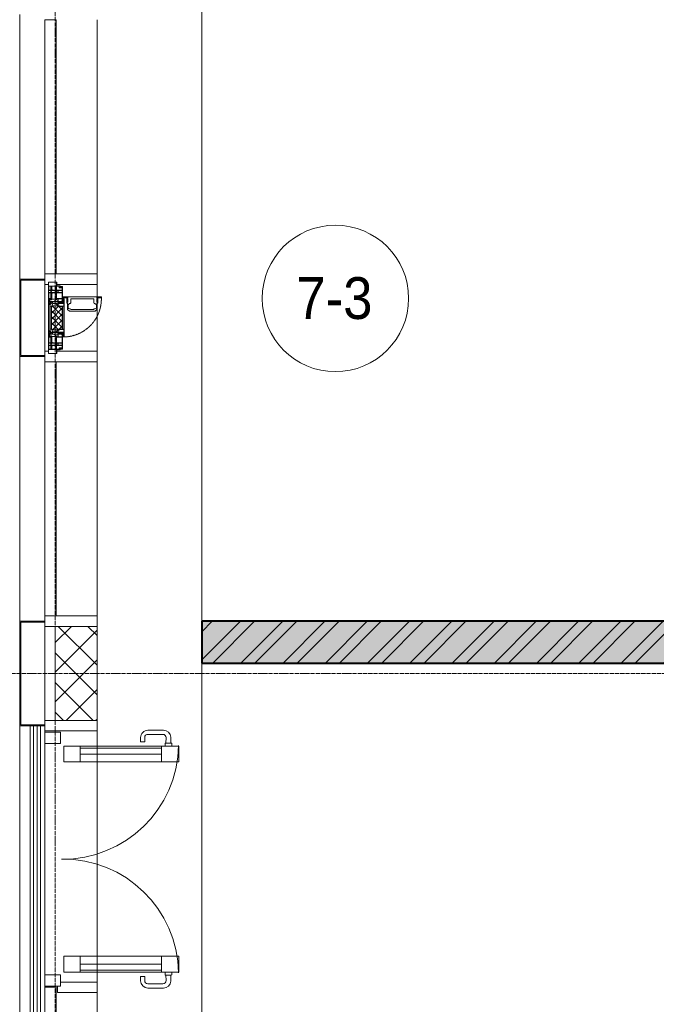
# Model space of a CAD drawing. Header units: millimetres. Extents: x 5617 to 113704, y 7718 to 156189.
# Tile 9 of 48: x 31604 to 34648, y 69219 to 73925. Entities that reach past the tile are written whole.
import ezdxf

# ---------------------------------------------------------------- set-up
doc = ezdxf.new("R2010")
doc.units = ezdxf.units.MM
for name, pattern in [('-D1-02х01', [3, 2, -1]), ('ADSK_Линия сетки', [25, 20, -2.5, 0, -2.5]), ('Линия сетки', [25, 20, -2.5, 0, -2.5])]:
    doc.linetypes.add(name, pattern=pattern)
for name, color, linetype, lineweight in [('Двери', 7, 'Continuous', 18), ('Импосты витража', 7, 'Continuous', 18), ('Каркас_Импост', 7, 'Continuous', 30), ('Колонны', 7, 'Continuous', 18), ('Марки помещений', 7, 'Continuous', 20), ('Ограждение', 7, 'Continuous', 18), ('Окна', 7, 'Continuous', 18), ('Оси', 7, 'Continuous', 9), ('Панели витража', 7, 'Continuous', 18), ('Перекрытия', 7, 'Continuous', 18), ('Поручни', 7, 'Continuous', 18), ('Стены разрез', 7, 'Continuous', 40), ('Элементы узлов', 7, 'Continuous', 18)]:
    doc.layers.add(name, color=color, linetype=linetype, lineweight=lineweight)
doc.styles.add('Arial_3', font='arial.ttf', dxfattribs={"width": 0.9, "height": 200})

# ---------------------------------------------------------------- blocks, each defined once
blk = doc.blocks.new('135_SLK_K1_AR_rvt-1-МКСС_K1_L02_4_800_')
at = {"layer": 'Стены разрез', "lineweight": 9, "true_color": 0xcccccc}
h = blk.add_hatch(dxfattribs=at)
h.set_pattern_fill('FP_1', color=254, style=0, pattern_type=2)
h.set_pattern_definition([(50, (0, 0), (218.62117, -19.1268), [22.86, -251.46]), (355, (0, 0), (-42.2919, 229.2684), [18.288, -201.168]), (100.451, (18.22, -1.6), (176.3311, 210.13963), [19.428, -213.708]), (46.184, (0, 60.96), (325.29495, -50.4516), [34.29, -377.19]), (96.636, (27.1, 56.76), (284.883, 296.9127), [29.142, -320.562]), (351.184, (0, 60.96), (284.8858, 296.9107), [27.432, -301.752]), (21, (30.48, 45.72), (181.93753, -122.7183), [22.86, -251.46]), (326, (30.48, 45.72), (74.1622, 221.0262), [18.288, -201.168]), (71.451, (45.64, 35.5), (256.10035, 98.30526), [19.428, -213.708]), (37.5, (0, 0), (3.70639, 101.465895), [3.353, -195.377, 3.353, -200.863, -201.93]), (37.5, (0, 0), (3.70639, 101.465895), [-402.946, 3.353, -198.577]), (7.5, (0, 0), (80.18358, 120.21653), [3.353, -113.081, 3.353, -190.805, -76.962]), (7.5, (0, 0), (80.18358, 120.21653), [-310.591, 3.353, -73.609]), (327.5, (-67.97, 0), (162.70865, -6.87497), [3.353, -72.847, 3.353, -234.391, -315.468]), (327.5, (-67.97, 0), (162.70865, -6.87497), [-313.944, 3.353, -312.115]), (317.5, (-98.45, 0), (177.75468, 30.51183), [3.353, -95.707, 3.353, -154.534, -224.028]), (317.5, (-98.45, 0), (177.75468, 30.51183), [-256.946, 3.353, -220.675])])
h.paths.add_polyline_path([(21450, 70850), (21450, 71050), (15050, 71050), (15050, 70850), (20685, 70850)])
h = blk.add_hatch(dxfattribs=at)
h.set_pattern_fill('FP_3', color=254, style=0, pattern_type=2)
h.set_pattern_definition([(45, (0, 0), (-101.02788, 101.02788), []), (45, (67.35, 0), (-101.02788, 101.02788), [])])
h.paths.add_polyline_path([(21450, 70850), (21450, 71050), (15050, 71050), (15050, 70850), (20685, 70850)])
at = {"layer": 'Перекрытия', "color": 254, "true_color": 0xcccccc}
for p, q in [((15050, 74150), (15050, 71050)), ((15050, 70850), (15050, 66950))]:
    blk.add_line(p, q, dxfattribs=at)
at = {"layer": 'Стены разрез', "color": 254, "true_color": 0xcccccc}
for p, q in [((20450, 71050), (15050, 71050)), ((15050, 71050), (15050, 70850)), ((15050, 70850), (21450, 70850))]:
    blk.add_line(p, q, dxfattribs=at)
blk = doc.blocks.new('System Panel - A_PAN_Glass-7462544-МКСС_K1_L02_4_800_')
at = {"layer": 'Панели витража', "color": 254, "lineweight": 5, "true_color": 0xcccccc}
for p, q in [((607.5, 0), (-607.5, 0)), ((-607.5, 0), (-607.5, -55)), ((607.5, -55), (607.5, 0)), ((-607.5, -55), (607.5, -55))]:
    blk.add_line(p, q, dxfattribs=at)
blk = doc.blocks.new('Rectangular Mullion - R_StandardFrame_50Wx250H-5313068-МКСС_K1_L02_4_800_')
at = {"layer": 'Импосты витража', "color": 254, "lineweight": 5, "true_color": 0xcccccc}
blk.add_line((14550, 75690), (14550, 74475), dxfattribs=at)
blk = doc.blocks.new('Rectangular Mullion - R_StandardFrame_50Wx250H-3969097-МКСС_K1_L02_4_800_')
at = {"layer": 'Импосты витража', "color": 254, "lineweight": 5, "true_color": 0xcccccc}
blk.add_line((14300, 74425), (14300, 73975), dxfattribs=at)
blk = doc.blocks.new('Rectangular Mullion - R_StandardFrame_50Wx250H-V22-МКСС_K1_L02_4_800_')
at = {"layer": 'Импосты витража', "color": 254, "lineweight": 5, "true_color": 0xcccccc}
for p, q in [((-25, 0), (-25, 250)), ((-25, 250), (25, 250)), ((25, 250), (25, 0)), ((0, 0), (-25, 0)), ((25, 0), (5, 0))]:
    blk.add_line(p, q, dxfattribs=at)
blk = doc.blocks.new('Rectangular Mullion - R_StandardFrame_50Wx250H-7449967-МКСС_K1_L02_4_800_')
at = {"layer": 'Импосты витража', "color": 254, "lineweight": 5, "true_color": 0xcccccc}
for p, q in [((-25, 0), (-25, 250)), ((-25, 250), (25, 250)), ((25, 250), (25, 0)), ((-5, 0), (-25, 0)), ((25, 0), (0, 0))]:
    blk.add_line(p, q, dxfattribs=at)
blk = doc.blocks.new('System Panel - A_PAN_Glass-7462546-МКСС_K1_L02_4_800_')
at = {"layer": 'Панели витража', "color": 254, "lineweight": 5, "true_color": 0xcccccc}
for p, q in [((170, 0), (-170, 0)), ((-170, 0), (-170, -55)), ((170, -55), (170, 0)), ((-170, -55), (170, -55))]:
    blk.add_line(p, q, dxfattribs=at)
blk = doc.blocks.new('Rectangular Mullion - R_StandardFrame_50Wx250H-4158761-МКСС_K1_L02_4_800_')
at = {"layer": 'Импосты витража', "color": 254, "lineweight": 5, "true_color": 0xcccccc}
blk.add_line((14550, 69275), (14550, 68960), dxfattribs=at)
blk = doc.blocks.new('A_PAN_Створка - 383мм П-7_2-V30-МКСС_K1_L02_4_800_')
at = {"layer": 'Панели витража', "lineweight": 5, "true_color": 0xcccccc}
h = blk.add_hatch(dxfattribs=at)
h.set_pattern_fill('FP_9', color=254, style=0, pattern_type=2)
h.set_pattern_definition([(315, (-72500, 14300), (14.1421356, 14.1421356), []), (45, (-72500, 14300), (-14.1421356, 14.1421356), [])])
h.paths.add_polyline_path([(-57.2, -60.8), (-54.6, -63.4), (-53.6, -82.7), (54.6, -81.8), (54.6, -63.4), (57.2, -60.8), (57.2, -36.4), (54.8, -33.2), (54.5, -31.8), (-54.5, -31.8), (-54.9, -34.1), (-57.2, -36.4)])
at = {"layer": 'Окна', "color": 254, "lineweight": 5, "true_color": 0xcccccc}
for p, q in [((-67.9, -17), (-171, -17)), ((-171, -17), (-171, -57)), ((-171, -18.5), (-153.5, -18.5)), ((-153.5, -18.5), (-152, -20)), ((-152, -20), (-152, -73.5)), ((-150.5, -17), (-150.5, -29.4)), ((-132.4, -18.6), (-150.5, -18.6)), ((-150.5, -29.4), (-132.4, -29.4)), ((-150.5, -33.6), (-150.5, -68)), ((-136.3, -33.6), (-150.5, -33.6)), ((-137.2, -31), (-135.8, -35)), ((-132.5, -31), (-137.2, -31)), ((-132.1, -36.8), (-135.8, -35)), ((-132.5, -31.9), (-133.4, -33.7)), ((-133.4, -33.7), (-130.1, -35.3)), ((-132.5, -31.9), (-132.5, -31)), ((-132.4, -29.4), (-132.4, -18.6)), ((-132.1, -49), (-132.1, -36.8)), ((-131, -18.2), (-131, -29.5)), ((-120.8, -18.2), (-131, -18.2)), ((-131, -29.5), (-120.8, -29.5)), ((-131, -30.9), (-131, -33)), ((-120.8, -30.9), (-131, -30.9)), ((-129.4, -34.6), (-131, -33)), ((-130.1, -35.3), (-129.4, -34.6)), ((-130.1, -35.3), (-130.1, -50.4)), ((-122.4, -34.6), (-120.8, -33)), ((-121.7, -35.3), (-122.4, -34.6)), ((-118.4, -33.7), (-121.7, -35.3)), ((-121.7, -35.3), (-121.7, -50.4)), ((-120.8, -18.2), (-120.8, -29.5)), ((-120.8, -30.9), (-120.8, -33)), ((-119.7, -36.8), (-115.9, -35)), ((-119.7, -49), (-119.7, -36.8)), ((-119.3, -18.6), (-92.5, -18.6)), ((-119.3, -29.4), (-119.3, -18.6)), ((-92.5, -29.4), (-119.3, -29.4)), ((-119.3, -31), (-114.6, -31)), ((-119.3, -31.9), (-119.3, -31)), ((-119.3, -31.9), (-118.4, -33.7)), ((-114.6, -31), (-115.9, -35)), ((-94.1, -33.5), (-115.4, -33.5)), ((-89.9, -35.1), (-94.1, -33.5)), ((-92.5, -18.6), (-92.5, -29.4)), ((-90.8, -18.5), (-90.8, -29.4)), ((-87.3, -18.5), (-90.8, -18.5)), ((-90.8, -29.4), (-85.9, -29.4)), ((-89.9, -32.5), (-89.9, -35.1)), ((-85.9, -32.5), (-89.9, -32.5)), ((-89.9, -35.1), (-89.9, -50.9)), ((-87.3, -20.4), (-87.3, -18.5)), ((-87.3, -20.4), (-87.3, -21.9)), ((-84.8, -20.4), (-87.3, -20.4)), ((-87.3, -21.9), (-85.9, -21.9)), ((-85.9, -18.2), (-85.9, -20.4)), ((-75.9, -18.2), (-85.9, -18.2)), ((-85.9, -21.9), (-85.9, -29.4)), ((-85.9, -29.4), (-85.9, -32.5)), ((-85.9, -53.5), (-78, -45.6)), ((-83.4, -20.4), (-84.8, -20.4)), ((-70, -33.8), (-83.4, -20.4)), ((-78, -84), (-78, -23.5)), ((-78, -23.5), (-67.9, -23.5)), ((-78, -36.8), (-70, -36.8)), ((-78, -45.6), (-78, -36.8)), ((-75.9, -21.5), (-75.9, -18.2)), ((-75.9, -21.5), (-75.9, -23.5)), ((-74.9, -21.5), (-75.9, -21.5)), ((-75.9, -23.5), (-73, -23.5)), ((-74.9, -17.9), (-74.9, -21.5)), ((-68.9, -17.9), (-74.9, -17.9)), ((-67.2, -29.3), (-73, -23.5)), ((-61.4, -23.5), (-70, -32.1)), ((-70, -32.1), (-70, -62.5)), ((-70, -36.8), (-70, -33.8)), ((-68.9, -21.5), (-68.9, -17.9)), ((-67.9, -21.5), (-68.9, -21.5)), ((67.9, -17), (-67.9, -17)), ((-61.4, -23.5), (-67.9, -17)), ((-67.9, -17), (-67.9, -23.5)), ((-67.9, -17), (67.9, -17)), ((-67.9, -21.5), (-67.9, -23.5)), ((-67.9, -23.5), (-64.6, -26.8)), ((-67.9, -23.5), (-64.6, -26.8)), ((-64.6, -26.8), (-67.2, -29.3)), ((-64.6, -26.8), (-61.4, -23.5)), ((61.4, -23.5), (-61.4, -23.5)), ((67.9, -17), (61.4, -23.5)), ((70, -32.1), (61.4, -23.5)), ((61.4, -23.5), (64.6, -26.8)), ((67.9, -23.5), (64.6, -26.8)), ((64.6, -26.8), (67.9, -23.5)), ((64.6, -26.8), (67.2, -29.3)), ((67.2, -29.3), (73, -23.5)), ((67.9, -23.5), (67.9, -17)), ((171, -17), (67.9, -17)), ((67.9, -21.5), (67.9, -23.5)), ((67.9, -21.5), (68.9, -21.5)), ((67.9, -23.5), (78, -23.5)), ((68.9, -17.9), (74.9, -17.9)), ((68.9, -21.5), (68.9, -17.9)), ((70, -33.8), (83.4, -20.4)), ((70, -62.5), (70, -32.1)), ((70, -36.8), (70, -33.8)), ((78, -36.8), (70, -36.8)), ((75.9, -23.5), (73, -23.5)), ((74.9, -17.9), (74.9, -21.5)), ((74.9, -21.5), (75.9, -21.5)), ((75.9, -18.2), (85.9, -18.2)), ((75.9, -21.5), (75.9, -18.2)), ((75.9, -21.5), (75.9, -23.5)), ((78, -23.5), (78, -84)), ((78, -45.6), (78, -36.8)), ((85.9, -53.5), (78, -45.6)), ((83.4, -20.4), (84.8, -20.4)), ((84.8, -20.4), (87.3, -20.4)), ((85.9, -18.2), (85.9, -20.4)), ((85.9, -21.9), (85.9, -29.4)), ((87.3, -21.9), (85.9, -21.9)), ((85.9, -29.4), (85.9, -32.5)), ((90.8, -29.4), (85.9, -29.4)), ((85.9, -32.5), (89.9, -32.5)), ((87.3, -18.5), (90.8, -18.5)), ((87.3, -20.4), (87.3, -18.5)), ((87.3, -20.4), (87.3, -21.9)), ((89.9, -32.5), (89.9, -35.1)), ((89.9, -35.1), (94.1, -33.5)), ((89.9, -35.1), (89.9, -50.9)), ((90.8, -18.5), (90.8, -29.4)), ((92.5, -18.6), (92.5, -29.4)), ((119.3, -18.6), (92.5, -18.6)), ((92.5, -29.4), (119.3, -29.4)), ((94.1, -33.5), (115.4, -33.5)), ((114.6, -31), (115.9, -35)), ((119.3, -31), (114.6, -31)), ((119.7, -36.8), (115.9, -35)), ((119.3, -31.9), (118.4, -33.7)), ((118.4, -33.7), (121.7, -35.3)), ((119.3, -29.4), (119.3, -18.6)), ((119.3, -31.9), (119.3, -31)), ((119.7, -49), (119.7, -36.8)), ((120.8, -18.2), (120.8, -29.5)), ((120.8, -18.2), (131, -18.2)), ((131, -29.5), (120.8, -29.5)), ((120.8, -30.9), (120.8, -33)), ((120.8, -30.9), (131, -30.9)), ((122.4, -34.6), (120.8, -33)), ((121.7, -35.3), (122.4, -34.6)), ((121.7, -35.3), (121.7, -50.4)), ((129.4, -34.6), (131, -33)), ((130.1, -35.3), (129.4, -34.6)), ((133.4, -33.7), (130.1, -35.3)), ((130.1, -35.3), (130.1, -50.4)), ((131, -18.2), (131, -29.5)), ((131, -30.9), (131, -33)), ((132.1, -36.8), (135.8, -35)), ((132.1, -49), (132.1, -36.8)), ((132.4, -18.6), (150.5, -18.6)), ((132.4, -29.4), (132.4, -18.6)), ((150.5, -29.4), (132.4, -29.4)), ((132.5, -31), (137.2, -31)), ((132.5, -31.9), (132.5, -31)), ((132.5, -31.9), (133.4, -33.7)), ((137.2, -31), (135.8, -35)), ((136.3, -33.6), (150.5, -33.6)), ((150.5, -17), (150.5, -29.4)), ((150.5, -33.6), (150.5, -68)), ((153.5, -18.5), (152, -20)), ((152, -20), (152, -73.5)), ((171, -18.5), (153.5, -18.5)), ((171, -57), (171, -17)), ((-171, -55.5), (-152, -55.5)), ((-171, -57), (-156, -57)), ((-153, -60), (-153, -73.5)), ((-153, -73.5), (-150, -73.5)), ((-136.4, -52.4), (-150.5, -52.4)), ((-150.5, -56.6), (-132.4, -56.6)), ((-150.5, -68), (-143.5, -68)), ((-150.5, -69.5), (-150.5, -73.5)), ((-145, -69.5), (-150.5, -69.5)), ((-150, -73.5), (-150, -84)), ((-150, -84), (-78, -84)), ((-148.5, -81), (-148.5, -82.5)), ((-143.5, -81), (-148.5, -81)), ((-148.5, -82.5), (-132.4, -82.5)), ((-145, -69.5), (-145, -79.5)), ((-143.5, -68), (-143.5, -81)), ((-137.2, -54.8), (-135.8, -50.8)), ((-132.5, -54.8), (-137.2, -54.8)), ((-132.1, -49), (-135.8, -50.8)), ((-133.4, -52), (-130.1, -50.4)), ((-132.5, -53.8), (-133.4, -52)), ((-132.5, -53.8), (-132.5, -54.8)), ((-132.4, -56.6), (-132.4, -82.5)), ((-129.4, -51.1), (-131, -52.7)), ((-131, -55.1), (-131, -52.7)), ((-120.8, -55.1), (-131, -55.1)), ((-131, -56.5), (-131, -62.6)), ((-131, -56.5), (-120.8, -56.5)), ((-120.8, -62.6), (-131, -62.6)), ((-131, -64.6), (-120.8, -64.6)), ((-131, -82.5), (-131, -64.6)), ((-131, -82.5), (-120.8, -82.5)), ((-130.1, -50.4), (-129.4, -51.1)), ((-121.7, -50.4), (-122.4, -51.1)), ((-122.4, -51.1), (-120.8, -52.7)), ((-118.4, -52), (-121.7, -50.4)), ((-120.8, -55.1), (-120.8, -52.7)), ((-120.8, -56.5), (-120.8, -62.6)), ((-120.8, -82.5), (-120.8, -64.6)), ((-119.7, -49), (-115.9, -50.8)), ((-119.3, -53.8), (-118.4, -52)), ((-119.3, -53.8), (-119.3, -54.8)), ((-119.3, -54.8), (-114.6, -54.8)), ((-119.3, -56.6), (-119.3, -82.5)), ((-92.5, -56.6), (-119.3, -56.6)), ((-119.3, -82.5), (-92.5, -82.5)), ((-114.6, -54.8), (-115.9, -50.8)), ((-94.1, -52.5), (-115.3, -52.5)), ((-89.9, -50.9), (-94.1, -52.5)), ((-92.5, -56.6), (-92.5, -82.5)), ((-73.9, -87.5), (-91.5, -87.5)), ((-91.5, -87.5), (-91.5, -92)), ((-91.5, -92), (91.5, -92)), ((-90.8, -56.6), (-85.9, -56.6)), ((-90.8, -62.7), (-90.8, -56.6)), ((-80.4, -62.7), (-90.8, -62.7)), ((-90.8, -64.6), (-90.8, -82.5)), ((-80.1, -64.6), (-90.8, -64.6)), ((-90.8, -82.5), (-79.5, -82.5)), ((-89.9, -52.2), (-89.9, -50.9)), ((-89.9, -52.2), (-88.6, -53.5)), ((-85.9, -53.5), (-88.6, -53.5)), ((-85.9, -56.6), (-85.9, -53.5)), ((-78, -84), (-85, -84)), ((-85, -84), (-85, -87.5)), ((-85, -87.5), (-78, -87.5)), ((-80.4, -61.1), (-80.4, -62.7)), ((-78, -61.1), (-80.4, -61.1)), ((-80.1, -66.1), (-80.1, -64.6)), ((-78, -66.1), (-80.1, -66.1)), ((-79.5, -80.6), (-78, -80.6)), ((-79.5, -82.5), (-79.5, -80.6)), ((-78, -66.1), (-78, -61.1)), ((-78, -87.5), (-78, -84)), ((-78, -84), (-73.9, -84)), ((-70, -62.5), (-73.9, -62.5)), ((-73.9, -62.5), (-73.9, -87.5)), ((73.9, -62.5), (70, -62.5)), ((73.9, -87.5), (73.9, -62.5)), ((73.9, -84), (78, -84)), ((91.5, -87.5), (73.9, -87.5)), ((78, -61.1), (80.4, -61.1)), ((78, -66.1), (78, -61.1)), ((78, -66.1), (80.1, -66.1)), ((79.5, -80.6), (78, -80.6)), ((78, -87.5), (78, -84)), ((78, -84), (85, -84)), ((78, -84), (150, -84)), ((85, -87.5), (78, -87.5)), ((79.5, -82.5), (79.5, -80.6)), ((90.8, -82.5), (79.5, -82.5)), ((80.1, -64.6), (90.8, -64.6)), ((80.1, -66.1), (80.1, -64.6)), ((80.4, -61.1), (80.4, -62.7)), ((80.4, -62.7), (90.8, -62.7)), ((85, -84), (85, -87.5)), ((85.9, -53.5), (88.6, -53.5)), ((85.9, -56.6), (85.9, -53.5)), ((90.8, -56.6), (85.9, -56.6)), ((89.9, -52.2), (88.6, -53.5)), ((89.9, -50.9), (94.1, -52.5)), ((89.9, -52.2), (89.9, -50.9)), ((90.8, -62.7), (90.8, -56.6)), ((90.8, -64.6), (90.8, -82.5)), ((91.5, -92), (91.5, -87.5)), ((92.5, -56.6), (119.3, -56.6)), ((92.5, -56.6), (92.5, -82.5)), ((119.3, -82.5), (92.5, -82.5)), ((94.1, -52.5), (115.3, -52.5)), ((114.6, -54.8), (115.9, -50.8)), ((119.3, -54.8), (114.6, -54.8)), ((119.7, -49), (115.9, -50.8)), ((118.4, -52), (121.7, -50.4)), ((119.3, -53.8), (118.4, -52)), ((119.3, -53.8), (119.3, -54.8)), ((119.3, -56.6), (119.3, -82.5)), ((122.4, -51.1), (120.8, -52.7)), ((120.8, -55.1), (120.8, -52.7)), ((120.8, -55.1), (131, -55.1)), ((120.8, -56.5), (120.8, -62.6)), ((131, -56.5), (120.8, -56.5)), ((120.8, -62.6), (131, -62.6)), ((120.8, -82.5), (120.8, -64.6)), ((131, -64.6), (120.8, -64.6)), ((131, -82.5), (120.8, -82.5)), ((121.7, -50.4), (122.4, -51.1)), ((130.1, -50.4), (129.4, -51.1)), ((129.4, -51.1), (131, -52.7)), ((133.4, -52), (130.1, -50.4)), ((131, -55.1), (131, -52.7)), ((131, -56.5), (131, -62.6)), ((131, -82.5), (131, -64.6)), ((132.1, -49), (135.8, -50.8)), ((150.5, -56.6), (132.4, -56.6)), ((132.4, -56.6), (132.4, -82.5)), ((148.5, -82.5), (132.4, -82.5)), ((132.5, -53.8), (133.4, -52)), ((132.5, -53.8), (132.5, -54.8)), ((132.5, -54.8), (137.2, -54.8)), ((137.2, -54.8), (135.8, -50.8)), ((136.4, -52.4), (150.5, -52.4)), ((143.5, -68), (143.5, -81)), ((150.5, -68), (143.5, -68)), ((143.5, -81), (148.5, -81)), ((145, -69.5), (150.5, -69.5)), ((145, -69.5), (145, -79.5)), ((148.5, -81), (148.5, -82.5)), ((150, -84), (150, -73.5)), ((150, -73.5), (153, -73.5)), ((150.5, -69.5), (150.5, -73.5)), ((171, -55.5), (152, -55.5)), ((153, -73.5), (153, -60)), ((156, -57), (171, -57))]:
    blk.add_line(p, q, dxfattribs=at)
at = {"layer": 'Окна', "color": 7, "lineweight": 5, "true_color": 0xf4f4f4}
for p, q in [((95.1, -87.5), (95.1, -105.1)), ((99.6, -87.5), (95.1, -87.5)), ((99.6, -270.5), (99.6, -87.5)), ((39.7, -109), (31.1, -117.6)), ((31.1, -117.6), (31.1, -240.4)), ((41.4, -123.8), (39.1, -124.2)), ((39.1, -179), (39.1, -124.2)), ((70.1, -109), (39.7, -109)), ((41.4, -123.8), (43.5, -121.7)), ((45, -113.3), (42.3, -118.2)), ((42.3, -118.2), (43.5, -121.7)), ((45.9, -111.2), (45, -113.3)), ((63.3, -111.2), (45.9, -111.2)), ((64.1, -113), (63.3, -111.2)), ((64.1, -113), (66.7, -117)), ((66.7, -117), (68.6, -118.3)), ((68.6, -118.3), (68.6, -121.6)), ((68.6, -121.6), (71.1, -124.1)), ((70.1, -105.1), (70.1, -109)), ((95.1, -105.1), (70.1, -105.1)), ((71.1, -124.1), (89.5, -124.1)), ((74.1, -109.6), (74.1, -105.1)), ((89.1, -109.6), (74.1, -109.6)), ((89.1, -105.1), (89.1, -109.6)), ((89.5, -124.1), (90.6, -125.2)), ((90.6, -125.2), (90.6, -232.8)), ((93.1, -109.6), (93.1, -105.1)), ((97.9, -109.6), (93.1, -109.6)), ((97.9, -95.6), (95.1, -95.6)), ((97.9, -95.6), (97.9, -109.6)), ((39.1, -179), (39.1, -233.8)), ((41.4, -234.2), (39.1, -233.8)), ((41.4, -234.2), (43.5, -236.3)), ((68.6, -236.4), (71.1, -233.9)), ((71.1, -233.9), (89.5, -233.9)), ((89.5, -233.9), (90.6, -232.8)), ((39.7, -249), (31.1, -240.4)), ((70.1, -249), (39.7, -249)), ((42.3, -239.8), (43.5, -236.3)), ((45, -244.7), (42.3, -239.8)), ((45.9, -246.8), (45, -244.7)), ((63.3, -246.8), (45.9, -246.8)), ((64.1, -245), (63.3, -246.8)), ((64.1, -245), (66.7, -241)), ((66.7, -241), (68.6, -239.7)), ((68.6, -239.7), (68.6, -236.4)), ((70.1, -252.9), (70.1, -249)), ((95.1, -252.9), (70.1, -252.9)), ((74.1, -248.4), (74.1, -252.9)), ((89.1, -248.4), (74.1, -248.4)), ((89.1, -252.9), (89.1, -248.4)), ((93.1, -248.4), (93.1, -252.9)), ((97.9, -248.4), (93.1, -248.4)), ((95.1, -270.5), (95.1, -252.9)), ((97.9, -262.4), (95.1, -262.4)), ((99.6, -270.5), (95.1, -270.5)), ((97.9, -262.4), (97.9, -248.4))]:
    blk.add_line(p, q, dxfattribs=at)
at = {"layer": 'Окна', "color": 254, "lineweight": 5, "true_color": 0xcccccc}
for centre, start, end in [((-156, -60), 0, 90), ((156, -60), 90, 180)]:
    blk.add_arc(centre, 3, start, end, dxfattribs=at)
at = {"layer": 'Окна', "color": 254, "linetype": '-D1-02х01', "lineweight": 5, "true_color": 0xcccccc}
blk.add_arc((91.4, -87.5), 183, 181.4091, 271.1445, dxfattribs=at)
at = {"layer": 'Элементы узлов', "color": 254, "lineweight": 5, "true_color": 0xcccccc}
for p, q in [((-70, -32.1), (-61.4, -23.5)), ((-70, -62.5), (-70, -32.1)), ((-67.8, -38.3), (-65.7, -37.4)), ((-67.8, -55.7), (-67.8, -38.3)), ((-65.7, -37.4), (-60.8, -34.7)), ((61.4, -23.5), (-61.4, -23.5)), ((-60.8, -34.7), (-57.3, -35.9)), ((-55.2, -33.8), (-57.3, -35.9)), ((-54.9, -34.1), (-57.2, -36.4)), ((-57.2, -36.4), (-57.2, -60.8)), ((-55.2, -33.8), (-54.8, -31.5)), ((-54.9, -25.8), (-53.9, -24.8)), ((-54.9, -29.5), (-54.9, -25.8)), ((-53.9, -30.5), (-54.9, -29.5)), ((-54.5, -31.8), (-54.9, -34.1)), ((0, -31.5), (-54.8, -31.5)), ((54.5, -31.8), (-54.5, -31.8)), ((-53.9, -24.8), (53.9, -24.8)), ((53.9, -30.5), (-53.9, -30.5)), ((0, -31.5), (54.8, -31.5)), ((54.9, -25.8), (53.9, -24.8)), ((53.9, -30.5), (54.9, -29.5)), ((54.9, -34.1), (54.5, -31.8)), ((55.2, -33.8), (54.8, -31.5)), ((54.9, -29.5), (54.9, -25.8)), ((57.2, -36.4), (54.9, -34.1)), ((55.2, -33.8), (57.3, -35.9)), ((57.2, -60.8), (57.2, -36.4)), ((60.8, -34.7), (57.3, -35.9)), ((65.7, -37.4), (60.8, -34.7)), ((70, -32.1), (61.4, -23.5)), ((67.8, -38.3), (65.7, -37.4)), ((67.8, -55.7), (67.8, -38.3)), ((70, -62.5), (70, -32.1)), ((-91.5, -87.5), (-73.9, -87.5)), ((-91.5, -92), (-91.5, -87.5)), ((-91.5, -92), (91.5, -92)), ((-83.4, -90.3), (-83.4, -87.5)), ((-83.4, -90.3), (-69.4, -90.3)), ((-73.9, -62.5), (-70, -62.5)), ((-73.9, -87.5), (-73.9, -62.5)), ((-69.4, -66.5), (-73.9, -66.5)), ((-73.9, -81.5), (-69.4, -81.5)), ((-69.4, -85.5), (-73.9, -85.5)), ((-69.4, -81.5), (-69.4, -66.5)), ((-69.4, -90.3), (-69.4, -85.5)), ((-61.7, -62.5), (-67.9, -62.5)), ((-67.9, -62.5), (-67.9, -89.3)), ((-67.9, -89.3), (-66.9, -90.3)), ((-66, -56.5), (-67.8, -55.7)), ((-66.9, -90.3), (-57.4, -90.3)), ((-66, -56.5), (-62, -59.1)), ((-62, -59.1), (-60.7, -61)), ((-61.7, -64.9), (-61.7, -62.5)), ((-60.1, -67.7), (-61.7, -64.9)), ((-60.7, -61), (-57.4, -61)), ((-56.4, -67.7), (-60.1, -67.7)), ((-57.4, -61), (-54.9, -63.5)), ((-57.4, -90.3), (-56.4, -89.4)), ((-57.2, -60.8), (-54.6, -63.4)), ((-56.4, -89.4), (-56.4, -67.7)), ((-54.9, -63.5), (-54.9, -81.9)), ((-54.9, -81.9), (-53.8, -83)), ((-54.9, -85.6), (-53.9, -84.6)), ((-54.9, -89.3), (-54.9, -85.6)), ((-53.9, -90.3), (-54.9, -89.3)), ((-54.6, -63.4), (-54.6, -81.8)), ((-54.6, -81.8), (-53.6, -82.7)), ((-53.9, -84.6), (53.9, -84.6)), ((53.9, -90.3), (-53.9, -90.3)), ((53.8, -83), (-53.8, -83)), ((-53.6, -82.7), (53.6, -82.7)), ((53.6, -82.7), (54.6, -81.8)), ((54.9, -81.9), (53.8, -83)), ((54.9, -85.6), (53.9, -84.6)), ((53.9, -90.3), (54.9, -89.3)), ((54.6, -63.4), (57.2, -60.8)), ((54.6, -81.8), (54.6, -63.4)), ((57.4, -61), (54.9, -63.5)), ((54.9, -63.5), (54.9, -81.9)), ((54.9, -89.3), (54.9, -85.6)), ((56.4, -67.7), (60.1, -67.7)), ((56.4, -89.4), (56.4, -67.7)), ((57.4, -90.3), (56.4, -89.4)), ((60.7, -61), (57.4, -61)), ((66.9, -90.3), (57.4, -90.3)), ((60.1, -67.7), (61.7, -64.9)), ((62, -59.1), (60.7, -61)), ((61.7, -62.5), (67.9, -62.5)), ((61.7, -64.9), (61.7, -62.5)), ((66, -56.5), (62, -59.1)), ((66, -56.5), (67.8, -55.7)), ((67.9, -89.3), (66.9, -90.3)), ((67.9, -62.5), (67.9, -89.3)), ((69.4, -66.5), (73.9, -66.5)), ((69.4, -81.5), (69.4, -66.5)), ((73.9, -81.5), (69.4, -81.5)), ((69.4, -85.5), (73.9, -85.5)), ((69.4, -90.3), (69.4, -85.5)), ((83.4, -90.3), (69.4, -90.3)), ((73.9, -62.5), (70, -62.5)), ((73.9, -87.5), (73.9, -62.5)), ((91.5, -87.5), (73.9, -87.5)), ((83.4, -90.3), (83.4, -87.5)), ((91.5, -92), (91.5, -87.5))]:
    blk.add_line(p, q, dxfattribs=at)
blk = doc.blocks.new('Rectangular Mullion - R_StandardFrame_50Wx250H-V31-МКСС_K1_L02_4_800_')
at = {"layer": 'Импосты витража', "color": 254, "lineweight": 5, "true_color": 0xcccccc}
for p, q in [((14300, 72660), (14300, 72340)), ((14550, 72660), (14550, 72599.6)), ((14550, 72570.1), (14550, 72340))]:
    blk.add_line(p, q, dxfattribs=at)
blk = doc.blocks.new('Rectangular Mullion - R_StandardFrame_50Wx250H-V23-МКСС_K1_L02_4_800_')
at = {"layer": 'Импосты витража', "color": 254, "lineweight": 5, "true_color": 0xcccccc}
for p, q in [((-25, 0), (-25, 250)), ((-25, 250), (25, 250)), ((25, 250), (25, 57)), ((0, 0), (-25, 0)), ((25, 0), (5, 0)), ((25, 17), (25, 0))]:
    blk.add_line(p, q, dxfattribs=at)
blk = doc.blocks.new('Rectangular Mullion - R_StandardFrame_50Wx250H-V24-МКСС_K1_L02_4_800_')
at = {"layer": 'Импосты витража', "color": 254, "lineweight": 5, "true_color": 0xcccccc}
for p, q in [((-25, 57), (-25, 250)), ((-25, 250), (25, 250)), ((25, 250), (25, 0)), ((-25, 0), (-25, 17)), ((-5, 0), (-25, 0)), ((25, 0), (0, 0))]:
    blk.add_line(p, q, dxfattribs=at)
blk = doc.blocks.new('Ограждение - Ограждение-5315286-МКСС_K1_L02_4_800_')
at = {"layer": 'Поручни', "color": 254, "lineweight": 5, "true_color": 0xcccccc}
for p, q in [((-120, 10650), (-120, 9035)), ((-104, 9035), (-104, 10650)), ((-103.5, 9035), (-103.5, 10650)), ((-86.5, 9035), (-86.5, 10650)), ((-86, 9035), (-86, 10650)), ((-70, 9035), (-70, 10650))]:
    blk.add_line(p, q, dxfattribs=at)
blk = doc.blocks.new('A_PAN_ALU_Door_Double - EXT_1_Double_EQ_П-3_2-7462547-МКСС_K1_L02_4_800_')
at = {"layer": 'Двери', "color": 254, "lineweight": 5, "true_color": 0xcccccc}
for p, q in [((-540, -169.2), (-540, -558.6)), ((-530.9, -169.2), (-502.2, -169.2)), ((-530.9, -169.2), (-530.9, -558.6)), ((-502.2, -558.6), (-502.2, -169.2)), ((-464.5, -558.6), (-464.5, -169.2)), ((464.5, -558.6), (464.5, -169.2)), ((502.2, -558.6), (502.2, -169.2)), ((530.9, -169.2), (502.2, -169.2)), ((530.9, -169.2), (530.9, -558.6)), ((540, -169.2), (540, -558.6)), ((-530.9, -558.6), (-502.2, -558.6)), ((530.9, -558.6), (502.2, -558.6))]:
    blk.add_line(p, q, dxfattribs=at)
at = {"layer": 'Двери', "color": 254, "lineweight": 5, "true_color": 0xe5e5e5}
for p, q in [((-581.4, -457.8), (-561.4, -457.8)), ((-561.4, -457.8), (-561.4, -477.8)), ((581.3, -457.8), (561.4, -457.8)), ((561.4, -457.8), (561.4, -477.8)), ((-616.4, -566.9), (-616.4, -492.8)), ((-596.4, -492.8), (-596.4, -565)), ((-561.4, -477.8), (-581.4, -477.8)), ((561.4, -477.8), (581.3, -477.8)), ((596.4, -492.8), (596.4, -565)), ((616.4, -566.9), (616.4, -492.8)), ((-553.9, -602.9), (-582.7, -601.9)), ((-580.8, -580), (-553.9, -579)), ((-553.9, -604.8), (-553.9, -577.2)), ((-551.4, -574.8), (-539.9, -574.8)), ((-539.9, -607.3), (-551.4, -607.3)), ((551.4, -574.8), (539.9, -574.8)), ((539.9, -607.3), (551.4, -607.3)), ((553.9, -604.8), (553.9, -577.2)), ((580.8, -580), (553.9, -579)), ((553.9, -602.9), (582.7, -601.9))]:
    blk.add_line(p, q, dxfattribs=at)
for centre, radius, start, end in [((-552.5, -87.6), 552.5, 270.9751, 0.7313), ((552.5, -87.6), 552.5, 179.2687, 269.0249), ((-581.4, -492.8), 35, 90, 180), ((581.3, -492.8), 35, 0, 90), ((-581.4, -492.8), 15, 90, 180), ((581.3, -492.8), 15, 0, 90), ((-581.4, -566.9), 35, 180, 267.8055), ((-581.4, -565), 15, 180, 272.1944), ((-551.4, -577.2), 2.5, 90, 180), ((-551.4, -604.8), 2.5, 180, 270), ((551.4, -577.2), 2.5, 0, 90), ((551.4, -604.8), 2.5, 270, 0), ((581.3, -565), 15, 267.8056, 0), ((581.3, -566.9), 35, 272.1945, 0)]:
    blk.add_arc(centre, radius, start, end, dxfattribs=at)
at = {"layer": 'Каркас_Импост', "color": 254, "lineweight": 5, "true_color": 0xcccccc}
for p, q in [((-464.5, -90.6), (-540, -90.6)), ((-540, -90.6), (-540, -169.2)), ((-464.5, -169.2), (-464.5, -90.6)), ((464.5, -90.6), (540, -90.6)), ((464.5, -169.2), (464.5, -90.6)), ((540, -90.6), (540, -169.2)), ((-540, -169.2), (-464.5, -169.2)), ((540, -169.2), (464.5, -169.2)), ((-464.5, -558.6), (-540, -558.6)), ((-540, -558.6), (-540, -640.1)), ((-464.5, -640.1), (-464.5, -558.6)), ((464.5, -558.6), (540, -558.6)), ((464.5, -640.1), (464.5, -558.6)), ((540, -558.6), (540, -640.1)), ((-540, -640.1), (-464.5, -640.1)), ((540, -640.1), (464.5, -640.1))]:
    blk.add_line(p, q, dxfattribs=at)
at = {"layer": 'Панели витража', "color": 254, "lineweight": 5, "true_color": 0xcccccc}
for p, q in [((-607.5, 0.5), (-552.5, 0.5)), ((-607.5, -75), (-607.5, 0.5)), ((-552.5, 0.5), (-552.5, -75)), ((552.5, -75), (552.5, 0)), ((552.5, 0), (607.5, 0)), ((607.5, 0), (607.5, -75)), ((-552.5, -75), (-607.5, -75)), ((607.5, -75), (552.5, -75))]:
    blk.add_line(p, q, dxfattribs=at)
blk = doc.blocks.new('Rectangular Mullion - R_StandardFrame_50Wx250H-5315341-МКСС_K1_L02_4_800_')
at = {"layer": 'Импосты витража', "color": 254, "lineweight": 5, "true_color": 0xcccccc}
for p, q in [((14300, 70525), (14300, 70520)), ((14550, 70525), (14550, 69325)), ((14300, 70465), (14300, 69360)), ((14300, 69305), (14300, 69300))]:
    blk.add_line(p, q, dxfattribs=at)
blk = doc.blocks.new('Rectangular Mullion - R_InvisibleFrame_50Wx250H-V32-МКСС_K1_L02_4_800_')
at = {"layer": 'Импосты витража', "color": 254, "lineweight": 5, "true_color": 0xcccccc}
for p, q in [((-25, 60), (-25, 250)), ((-25, 250), (25, 250)), ((25, 250), (25, 75)), ((5, 60), (-25, 60))]:
    blk.add_line(p, q, dxfattribs=at)
blk = doc.blocks.new('A_SLK_PAN_Type1 - Прямой тип панели-6054273-МКСС_K1_L02_4_800_')
at = {"layer": 'Колонны', "color": 254, "lineweight": 5, "true_color": 0xcccccc}
for p, q in [((-245, 0), (-250, 0)), ((-250, 0), (-250, -120)), ((-245, -115), (-245, 0)), ((245, 0), (245, -115)), ((250, 0), (245, 0)), ((250, -120), (250, 0)), ((-250, -120), (250, -120)), ((245, -115), (-245, -115))]:
    blk.add_line(p, q, dxfattribs=at)
blk = doc.blocks.new('A_SLK_PAN_Type1 - Прямой тип панели Ф-1_1-7441653-МКСС_K1_L02_4_800_')
at = {"layer": 'Колонны', "color": 254, "lineweight": 5, "true_color": 0xcccccc}
for p, q in [((-180, 0), (-185, 0)), ((-185, 0), (-185, -120)), ((-180, -115), (-180, 0)), ((180, 0), (180, -115)), ((185, 0), (180, 0)), ((185, -120), (185, 0)), ((-185, -120), (185, -120)), ((180, -115), (-180, -115))]:
    blk.add_line(p, q, dxfattribs=at)
blk = doc.blocks.new('A_OGR_PAN_Отлив - A_OGR_PAN_Отлив-5583368-МКСС_K1_L02_4_800_')
at = {"layer": 'Колонны', "color": 254, "lineweight": 5, "true_color": 0xcccccc}
blk.add_line((807.5, 120), (-807.5, 120), dxfattribs=at)
blk = doc.blocks.new('A_OGR_PAN_Отлив - A_OGR_PAN_Отлив-5583360-МКСС_K1_L02_4_800_')
at = {"layer": 'Колонны', "color": 254, "lineweight": 5, "true_color": 0xcccccc}
blk.add_line((632.5, 120), (-632.5, 120), dxfattribs=at)
blk = doc.blocks.new('135_SLK_K1_AR_FCD_rvt-1-МКСС_K1_L02_4_800_')
at = {"layer": 'Стены разрез', "lineweight": 5, "true_color": 0xcccccc}
h = blk.add_hatch(dxfattribs=at)
h.set_pattern_fill('FP_4', color=254, style=0, pattern_type=2)
h.set_pattern_definition([(45, (0, 0), (-70.71068, 70.71068), []), (135, (0, 0), (-70.71068, -70.71068), [])])
h.paths.add_polyline_path([(14350, 70575), (14550, 70575), (14550, 71025), (14350, 71025)])
at = {"layer": 'Стены разрез', "color": 254, "lineweight": 9, "true_color": 0xcccccc}
for p, q in [((14550, 71025), (14350, 71025)), ((14350, 71025), (14350, 70575)), ((14550, 70575), (14550, 71025)), ((14350, 70575), (14550, 70575))]:
    blk.add_line(p, q, dxfattribs=at)
at = {"layer": 'Импосты витража', "color": 254, "lineweight": 5, "true_color": 0xcccccc}
for name, p in [('Rectangular Mullion - R_StandardFrame_50Wx250H-5313068-МКСС_K1_L02_4_800_', (0, -1765)), ('Rectangular Mullion - R_StandardFrame_50Wx250H-V31-МКСС_K1_L02_4_800_', (0, 0)), ('Rectangular Mullion - R_StandardFrame_50Wx250H-5313068-МКСС_K1_L02_4_800_', (0, -3400)), ('Rectangular Mullion - R_StandardFrame_50Wx250H-3969097-МКСС_K1_L02_4_800_', (0, -3400)), ('Rectangular Mullion - R_StandardFrame_50Wx250H-5315341-МКСС_K1_L02_4_800_', (0, 0)), ('Rectangular Mullion - R_StandardFrame_50Wx250H-4158761-МКСС_K1_L02_4_800_', (0, 0))]:
    blk.add_blockref(name, p, dxfattribs=at)
at = {"layer": 'Импосты витража', "color": 254, "lineweight": 5, "true_color": 0xcccccc, "extrusion": (0, 0, -1), "rotation": 90.00000000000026}
for name, p in [('Rectangular Mullion - R_StandardFrame_50Wx250H-V24-МКСС_K1_L02_4_800_', (-14300, 72685)), ('Rectangular Mullion - R_StandardFrame_50Wx250H-V23-МКСС_K1_L02_4_800_', (-14300, 72315)), ('Rectangular Mullion - R_StandardFrame_50Wx250H-7449967-МКСС_K1_L02_4_800_', (-14300, 71050)), ('Rectangular Mullion - R_StandardFrame_50Wx250H-V22-МКСС_K1_L02_4_800_', (-14300, 70550)), ('Rectangular Mullion - R_InvisibleFrame_50Wx250H-V32-МКСС_K1_L02_4_800_', (-14300, 69300))]:
    blk.add_blockref(name, p, dxfattribs=at)
at = {"layer": 'Колонны', "color": 254, "lineweight": 5, "true_color": 0xcccccc}
for name, p, rotation in [('A_OGR_PAN_Отлив - A_OGR_PAN_Отлив-5583360-МКСС_K1_L02_4_800_', (14300, 73317.5), 90.00000000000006), ('A_SLK_PAN_Type1 - Прямой тип панели Ф-1_1-7441653-МКСС_K1_L02_4_800_', (14300, 72500), 270.0000000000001), ('A_OGR_PAN_Отлив - A_OGR_PAN_Отлив-5583360-МКСС_K1_L02_4_800_', (14300, 71682.5), 90.00000000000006), ('A_SLK_PAN_Type1 - Прямой тип панели-6054273-МКСС_K1_L02_4_800_', (14300, 70800), 270.0000000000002), ('A_OGR_PAN_Отлив - A_OGR_PAN_Отлив-5583368-МКСС_K1_L02_4_800_', (14300, 69742.5), 90.00000000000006)]:
    blk.add_blockref(name, p, dxfattribs=dict(at, rotation=rotation))
at = {"layer": 'Ограждение', "color": 254, "lineweight": 5, "true_color": 0xcccccc}
blk.add_blockref('Ограждение - Ограждение-5315286-МКСС_K1_L02_4_800_', (14350, 59900), dxfattribs=at)
at = {"layer": 'Панели витража', "color": 254, "lineweight": 5, "true_color": 0xcccccc, "rotation": 89.99999999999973}
for name, p in [('System Panel - A_PAN_Glass-7462544-МКСС_K1_L02_4_800_', (14300, 73317.5)), ('A_PAN_Створка - 383мм П-7_2-V30-МКСС_K1_L02_4_800_', (14300, 72500)), ('System Panel - A_PAN_Glass-7462544-МКСС_K1_L02_4_800_', (14300, 71682.5)), ('A_PAN_ALU_Door_Double - EXT_1_Double_EQ_П-3_2-7462547-МКСС_K1_L02_4_800_', (14300, 69912.5)), ('System Panel - A_PAN_Glass-7462546-МКСС_K1_L02_4_800_', (14300, 69130))]:
    blk.add_blockref(name, p, dxfattribs=at)
blk = doc.blocks.new('050_Марка_Помещение - Номер-620969-МКСС_K1_L02_4_800_')
at = {"layer": 'Марки помещений'}
blk.add_circle((0, 0), 3.5, dxfattribs=at)

msp = doc.modelspace()

# ---------------------------------------------------------------- linework, layer by layer
at = {"layer": 'Оси', "linetype": 'Линия сетки'}
msp.add_line((31774.1, 54163.6), (31774.1, 82700), dxfattribs=at)
at = {"layer": 'Оси', "linetype": 'ADSK_Линия сетки'}
msp.add_line((80704.2, 70800), (26311.9, 70800), dxfattribs=at)

# ---------------------------------------------------------------- block references
at = {"lineweight": 5}
for name in ['135_SLK_K1_AR_FCD_rvt-1-МКСС_K1_L02_4_800_', '135_SLK_K1_AR_rvt-1-МКСС_K1_L02_4_800_']:
    msp.add_blockref(name, (17424.1, 0), dxfattribs=at)
at = {"layer": 'Марки помещений', "xscale": 99.99999999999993, "yscale": 99.99999999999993, "zscale": 99.99999999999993}
msp.add_blockref('050_Марка_Помещение - Номер-620969-МКСС_K1_L02_4_800_', (33113.6, 72592.7), dxfattribs=at)

# ---------------------------------------------------------------- texts
at = {"layer": 'Марки помещений', "lineweight": 9, "insert": (32927.1, 72694.4), "char_height": 200, "width": 447.342, "attachment_point": 1, "style": 'Arial_3'}
msp.add_mtext('7-3', dxfattribs=at)

doc.saveas('drawing.dxf')
